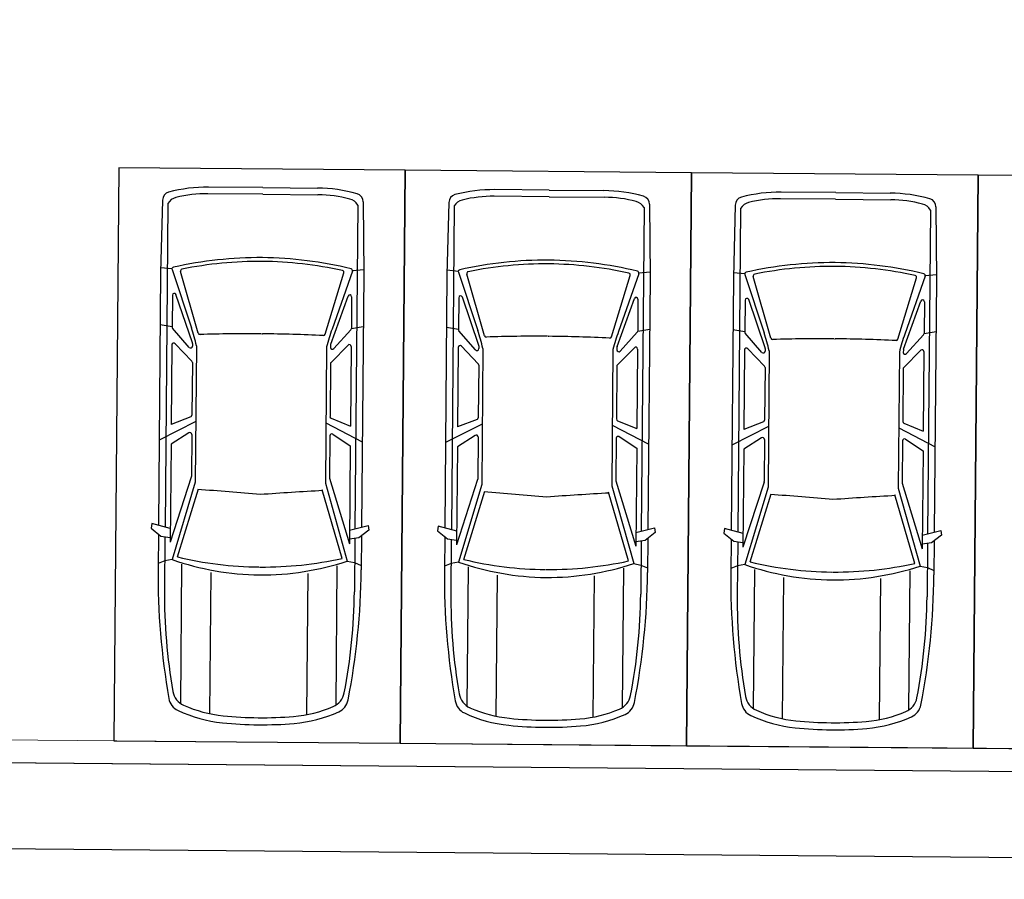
# Model space of a CAD drawing. Header units: millimetres. Extents: x -35 to 343, y 0 to 93.
# Tile 116 of 128: x 315 to 326, y 16 to 26. Entities that reach past the tile are written whole.
import ezdxf

# ---------------------------------------------------------------- set-up
doc = ezdxf.new("R2010")
doc.units = ezdxf.units.MM
doc.layers.add('A-PAREDE', color=5, linetype='Continuous')
doc.layers.add('MURO', color=2, linetype='Continuous', lineweight=0)
doc.styles.add('GULIM', font='Gulim.ttf')
doc.dimstyles.new('GULIM-100', dxfattribs={"dimtxt": 0.1, "dimasz": 0.05, "dimexe": 0.2, "dimexo": 0, "dimgap": 0.025, "dimtad": 1, "dimdec": 0, "dimlfac": 100, "dimzin": 12, "dimdsep": 46, "dimtxsty": 'GULIM', "dimblk": 'OPEN30', "dimcen": 0, "dimclrd": 152, "dimclre": 152, "dimclrt": 152, "dimaunit": 1, "dimadec": 0, "dimazin": 0, "dimtfac": 1.875, "dimtdec": 0, "dimtmove": 2, "dimatfit": 3, "dimldrblk": 'OPEN30', "dimfxl": 0, "dimtolj": 1, "dimtzin": 12, "dimlwd": -1, "dimarcsym": 0})

# ---------------------------------------------------------------- blocks, each defined once
blk = doc.blocks.new('_Open30')
at = {"color": 0, "linetype": 'ByBlock', "lineweight": -2}
for p, q in [((-1, 0.27), (0, 0)), ((0, 0), (-1, -0.27)), ((0, 0), (-1, 0))]:
    blk.add_line(p, q, dxfattribs=at)
blk = doc.blocks.new('*D301')
at = {"layer": 'A-PAREDE', "color": 152, "lineweight": -2, "transparency": 16777216}
for p, q in [((324.835, 38.187), (326.267, 35.707)), ((299.717, 23.674), (301.147, 21.198))]:
    blk.add_line(p, q, dxfattribs=at)
at = {"layer": 'A-PAREDE', "color": 152, "transparency": 16777216}
blk.add_line((301.09, 21.397), (326.124, 35.855), dxfattribs=at)
at = {"layer": 'DEFPOINTS', "color": 0, "transparency": 16777216}
for p in [(324.835, 38.187), (326.167, 35.88), (299.717, 23.674)]:
    blk.add_point(p, dxfattribs=at)
at = {"layer": 'A-PAREDE', "color": 152, "transparency": 16777216, "xscale": 0.05, "yscale": 0.05, "zscale": 0.05}
for p, rotation in [((326.167, 35.88), 30.00884171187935), ((301.047, 21.372), 210.0088417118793)]:
    blk.add_blockref('_Open30', p, dxfattribs=dict(at, rotation=rotation))
at = {"layer": 'A-PAREDE', "color": 152, "transparency": 16777216, "insert": (313.569, 28.692), "char_height": 0.1, "attachment_point": 5, "rotation": 30.0088, "style": 'GULIM'}
blk.add_mtext('\\A1;2901', dxfattribs=at)
blk = doc.blocks.new('*D304')
at = {"layer": 'A-PAREDE', "color": 152, "lineweight": -2, "transparency": 16777216}
for p, q in [((325.249, 38.076), (327.001, 35.043)), ((299.606, 23.26), (301.356, 20.231))]:
    blk.add_line(p, q, dxfattribs=at)
at = {"layer": 'A-PAREDE', "color": 152, "transparency": 16777216}
blk.add_line((301.299, 20.429), (326.858, 35.191), dxfattribs=at)
at = {"layer": 'DEFPOINTS', "color": 0, "transparency": 16777216}
for p in [(325.249, 38.076), (326.901, 35.216), (299.606, 23.26)]:
    blk.add_point(p, dxfattribs=at)
at = {"layer": 'A-PAREDE', "color": 152, "transparency": 16777216, "xscale": 0.05, "yscale": 0.05, "zscale": 0.05}
for p, rotation in [((326.901, 35.216), 30.00884171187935), ((301.256, 20.404), 210.0088417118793)]:
    blk.add_blockref('_Open30', p, dxfattribs=dict(at, rotation=rotation))
at = {"layer": 'A-PAREDE', "color": 152, "transparency": 16777216, "insert": (314.04, 27.876), "char_height": 0.1, "attachment_point": 5, "rotation": 30.0088, "style": 'GULIM'}
blk.add_mtext('\\A1;2962', dxfattribs=at)
blk = doc.blocks.new('carro-planta')
at = {"color": 1}
for p, q in [((-1.7478, 0.9534), (-1.7072, 0.9592)), ((-1.7057, 0.7912), (-1.7478, 0.9534)), ((-1.7072, 0.9592), (-1.6377, 0.8723)), ((-4.5715, 0.8839), (-3.9395, 0.8955)), ((-3.9719, 0.7967), (-3.9812, 0.8947)), ((-3.9395, 0.8955), (-1.7328, 0.8955)), ((-3.4645, 0.7912), (-3.4822, 0.8955)), ((-2.6409, 0.5767), (-2.4769, 0.8955)), ((-1.6562, 0.8955), (-1.3593, 0.8955)), ((-1.6377, 0.8723), (-1.6261, 0.7912)), ((-1.4231, 0.8375), (-1.399, 0.8955)), ((-4.5426, 0.8375), (-1.7178, 0.8375)), ((-3.9651, 0.7959), (-3.4583, 0.6231)), ((-3.742, 0.7912), (-3.4645, 0.7912)), ((-3.2881, 0.6399), (-3.4537, 0.787)), ((-3.3078, 0.7912), (-2.614, 0.7912)), ((-2.6808, 0.6218), (-2.614, 0.7912)), ((-2.5416, 0.6366), (-2.4416, 0.7912)), ((-2.4416, 0.7912), (-1.5865, 0.7912)), ((-2.1559, 0.6122), (-1.5865, 0.7912)), ((-2.1131, 0.5767), (-1.4347, 0.7738)), ((-1.6327, 0.8375), (-1.168, 0.8375)), ((-1.4347, 0.7738), (-1.4231, 0.8375)), ((-3.4125, 0.5629), (-3.9491, 0.7216)), ((-3.3275, 0.6124), (-3.7473, 0.7595)), ((-3.1673, 0.6161), (-3.3191, 0.7632)), ((-1.4579, 0.7274), (-2.0551, 0.5477)), ((-3.3222, 0.6115), (-3.2989, 0.6115)), ((-3.156, 0.6115), (-2.6959, 0.6115)), ((-2.528, 0.6115), (-2.1608, 0.6115)), ((-0.1783, 0.6868), (-1.3941, 0.6868)), ((-3.3017, 0.5767), (-2.1131, 0.5767)), ((-4.6875, 0.0087), (-4.6875, 0.484)), ((-4.6297, 0.0087), (-4.6297, 0.4898)), ((-0.0926, 0.4318), (-1.3245, 0.4318)), ((-4.6875, 0.0087), (-4.6875, -0.4666)), ((-4.6297, 0.0087), (-4.6297, -0.4724)), ((-3.4119, 0.0087), (-3.4119, 0.0145)), ((-1.3767, 0.0087), (-1.3767, 0.0145)), ((-0.0926, -0.4144), (-1.3245, -0.4144)), ((-3.4125, -0.5455), (-3.9491, -0.7043)), ((-3.3275, -0.595), (-3.7473, -0.7422)), ((-3.3222, -0.5941), (-3.2989, -0.5941)), ((-3.1673, -0.5987), (-3.3191, -0.7458)), ((-3.3017, -0.5593), (-2.1131, -0.5593)), ((-3.156, -0.5941), (-2.6959, -0.5941)), ((-2.6409, -0.5593), (-2.4769, -0.8781)), ((-2.528, -0.5941), (-2.1608, -0.5941)), ((-2.1559, -0.5948), (-1.5865, -0.7738)), ((-2.1131, -0.5593), (-1.4347, -0.7564)), ((-1.4579, -0.71), (-2.0551, -0.5303)), ((-3.9651, -0.7785), (-3.4583, -0.6057)), ((-3.2881, -0.6225), (-3.4537, -0.7697)), ((-2.6808, -0.6044), (-2.614, -0.7738)), ((-2.5416, -0.6192), (-2.4416, -0.7738)), ((-0.1783, -0.6694), (-1.3941, -0.6694)), ((-1.4347, -0.7564), (-1.4231, -0.8201)), ((-4.5426, -0.8201), (-1.7178, -0.8201)), ((-3.9719, -0.7793), (-3.9812, -0.8773)), ((-3.742, -0.7738), (-3.4645, -0.7738)), ((-3.4645, -0.7738), (-3.4822, -0.8781)), ((-3.3078, -0.7738), (-2.614, -0.7738)), ((-2.4416, -0.7738), (-1.5865, -0.7738)), ((-1.7057, -0.7738), (-1.7478, -0.9361)), ((-1.7072, -0.9419), (-1.6377, -0.8549)), ((-1.6377, -0.8549), (-1.6261, -0.7738)), ((-1.6327, -0.8201), (-1.168, -0.8201)), ((-1.4231, -0.8201), (-1.399, -0.8781)), ((-4.5715, -0.8665), (-3.9395, -0.8781)), ((-3.9395, -0.8781), (-1.7328, -0.8781)), ((-1.7478, -0.9361), (-1.7072, -0.9419)), ((-1.6562, -0.8781), (-1.3593, -0.8781))]:
    blk.add_line(p, q, dxfattribs=at)
for centre, radius, start, end in [((-4.5729, 0.8132), 0.0707, 88.91383, 164.80499), ((-1.3593, -5.3464), 6.2419, 79.50969, 90), ((-3.3607, 0.484), 1.3268, 164.80499, 180), ((-4.4849, 0.7399), 0.1134, 120.58101, 165.6582), ((-0.6487, 0.0029), 3.4277, 166.82383, 179.90219), ((-3.9704, 0.7805), 0.0163, 71.16824, 166.82383), ((-3.742, 0.7749), 0.0163, 90, 250.68363), ((-3.4645, 0.7749), 0.0163, 48.37731, 90), ((-3.3078, 0.7749), 0.0163, 90, 225.89232), ((-3.7353, -0.0029), 2.4282, 0.27353, 18.65418), ((-1.168, -4.0327), 4.8702, 79.54419, 90), ((-0.2491, 0.6498), 0.1438, 24.76151, 79.50969), ((-3.5066, 0.4898), 1.1231, 165.6582, 180), ((-0.6487, 0.0029), 3.3952, 167.98917, 179.90219), ((-3.9537, 0.706), 0.0163, 73.52149, 167.98917), ((-4.5478, 0.0145), 3.1711, 0, 12.99196), ((-0.3137, 0.5967), 0.1626, 23.50863, 79.54419), ((-1.2001, 0.2111), 1.1911, 5.32507, 24.76151), ((-2.811, 2.5209), 2.0052, 251.16824, 255.83494), ((-3.3222, 0.6277), 0.0163, 250.68363, 270), ((-3.2989, 0.6277), 0.0163, 270, 48.37731), ((-3.156, 0.6277), 0.0163, 225.89232, 270), ((-2.6959, 0.6277), 0.0163, 270, 338.4911), ((-2.528, 0.6277), 0.0163, 147.0848, 270), ((-2.1608, 0.6277), 0.0163, 270, 287.44398), ((-1.2001, 0.2111), 1.1293, 5.32507, 23.50863), ((-3.4171, 0.5473), 0.0163, 357.61808, 73.52149), ((9.3924, 0.0145), 12.8043, 177.61808, 180), ((24.1425, 2.1888), 26.2419, 183.56923, 184.76548), ((-3.2788, 0.0174), 3.217, 359.84807, 5.32507), ((-3.2788, 0.0174), 3.2788, 359.84807, 5.32507), ((-0.6487, 0.0145), 3.4277, 180.09781, 193.17617), ((-0.6487, 0.0145), 3.3952, 180.09781, 192.01083), ((9.3924, 0.0029), 12.8043, 180, 182.38192), ((24.1425, -2.1714), 26.2419, 175.23452, 176.43077), ((-4.5478, 0.0029), 3.1711, 347.00804, 0), ((-3.7353, 0.0203), 2.4282, 341.34582, 359.72647), ((-3.2788, 0), 3.217, 354.67493, 0.15193), ((-3.2788, 0), 3.2788, 354.67493, 0.15193), ((-1.2001, -0.1938), 1.1293, 336.49137, 354.67493), ((-1.2001, -0.1938), 1.1911, 335.23849, 354.67493), ((-3.3607, -0.4666), 1.3268, 180, 195.19501), ((-3.5066, -0.4724), 1.1231, 180, 194.3418), ((-2.811, -2.5035), 2.0052, 104.16506, 108.83176), ((-3.4171, -0.5299), 0.0163, 286.47851, 2.38192), ((-3.3222, -0.6104), 0.0163, 90, 109.31637), ((-3.2989, -0.6104), 0.0163, 311.62269, 90), ((-3.156, -0.6104), 0.0163, 90, 134.10768), ((-2.6959, -0.6104), 0.0163, 21.5089, 90), ((-2.528, -0.6104), 0.0163, 90, 212.9152), ((-2.1608, -0.6104), 0.0163, 72.55602, 90), ((-0.3137, -0.5793), 0.1626, 280.45581, 336.49137), ((-4.4849, -0.7225), 0.1134, 194.3418, 239.41899), ((-3.9704, -0.7631), 0.0163, 193.17617, 288.83176), ((-3.9537, -0.6887), 0.0163, 192.01083, 286.47851), ((-3.742, -0.7575), 0.0163, 109.31637, 270), ((-3.4645, -0.7575), 0.0163, 270, 311.62269), ((-3.3078, -0.7575), 0.0163, 134.10768, 270), ((-1.168, 4.0501), 4.8702, 270, 280.45581), ((-0.2491, -0.6324), 0.1438, 280.49031, 335.23849), ((-4.5729, -0.7958), 0.0707, 195.19501, 271.08617), ((-1.3593, 5.3638), 6.2419, 270, 280.49031)]:
    blk.add_arc(centre, radius, start, end, dxfattribs=at)
blk = doc.blocks.new('*D516')
at = {"color": 152, "lineweight": -2, "transparency": 16777216}
for p, q in [((198.735, 18.315), (198.725, 17.106)), ((332.944, 17.125), (332.934, 15.915))]:
    blk.add_line(p, q, dxfattribs=at)
at = {"color": 152, "transparency": 16777216}
blk.add_line((198.776, 17.305), (332.885, 16.116), dxfattribs=at)
at = {"layer": 'DEFPOINTS', "color": 0, "transparency": 16777216}
for p in [(198.735, 18.315), (332.944, 17.125), (332.935, 16.115)]:
    blk.add_point(p, dxfattribs=at)
at = {"color": 152, "transparency": 16777216, "xscale": 0.05, "yscale": 0.05, "zscale": 0.05}
for p, rotation in [((198.726, 17.306), 179.4919130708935), ((332.935, 16.115), 359.4919130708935)]:
    blk.add_blockref('_Open30', p, dxfattribs=dict(at, rotation=rotation))
at = {"color": 152, "transparency": 16777216, "insert": (265.832, 16.787), "char_height": 0.1, "attachment_point": 5, "rotation": 359.4919, "style": 'GULIM'}
blk.add_mtext('\\A1;10000', dxfattribs=at)

msp = doc.modelspace()

# ---------------------------------------------------------------- linework, layer by layer
at = {"linetype": 'Continuous'}
msp.add_line((198.73084, 18.298), (332.94438, 17.12522), dxfattribs=at)
at = {"color": 2}
for points in [[(319.27683, 24.24491), (315.91157, 24.27432), (315.85276, 17.54381), (319.21802, 17.5144)], [(322.64208, 24.21551), (319.27683, 24.24491), (319.21802, 17.5144), (322.58327, 17.485)], [(326.00734, 24.1861), (322.64208, 24.21551), (322.58327, 17.485), (325.94853, 17.45559)], [(329.3726, 24.1567), (326.00734, 24.1861), (325.94853, 17.45559), (329.31378, 17.42618)]]:
    msp.add_lwpolyline(points, close=True, dxfattribs=at)
at = {"layer": 'MURO', "color": 4, "linetype": 'ByBlock'}
for p, q in [((198.99278, 18.56495), (332.67904, 17.39678)), ((198.73084, 18.298), (332.94438, 17.12522))]:
    msp.add_line(p, q, dxfattribs=at)

# ---------------------------------------------------------------- block references
at = {"color": 2, "xscale": 1.346153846, "yscale": 1.346153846, "zscale": 1.346153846, "rotation": 269.4993539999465}
for p in [(317.53715, 17.73102), (320.90241, 17.70161), (324.26766, 17.67221)]:
    msp.add_blockref('carro-planta', p, dxfattribs=at)

# ---------------------------------------------------------------- dimensions: what is measured, and where the dimension line sits
dim = msp.add_aligned_dim(p1=(198.73525, 18.31539), p2=(332.94438, 17.12522), distance=-1.00988, text='10000', dimstyle='GULIM-100')
dim.commit()
dim.dimension.update_dxf_attribs({"geometry": '*D516', "text_midpoint": (265.83154, 16.78686)})
at = {"layer": 'A-PAREDE'}
for base, p1, p2, picture, middle in [((326.16743, 35.88025), (299.71678, 23.67407), (324.83539, 38.18659), '*D301', (313.56881, 28.69206)), ((326.90103, 35.21576), (299.60602, 23.26033), (325.24917, 38.07585), '*D304', (314.04019, 27.87598))]:
    dim = msp.add_linear_dim(base=base, p1=p1, p2=p2, angle=30.008842, dimstyle='GULIM-100', dxfattribs=at)
    dim.commit()
    dim.dimension.update_dxf_attribs({"geometry": picture, "text_midpoint": middle})

doc.saveas('drawing.dxf')
